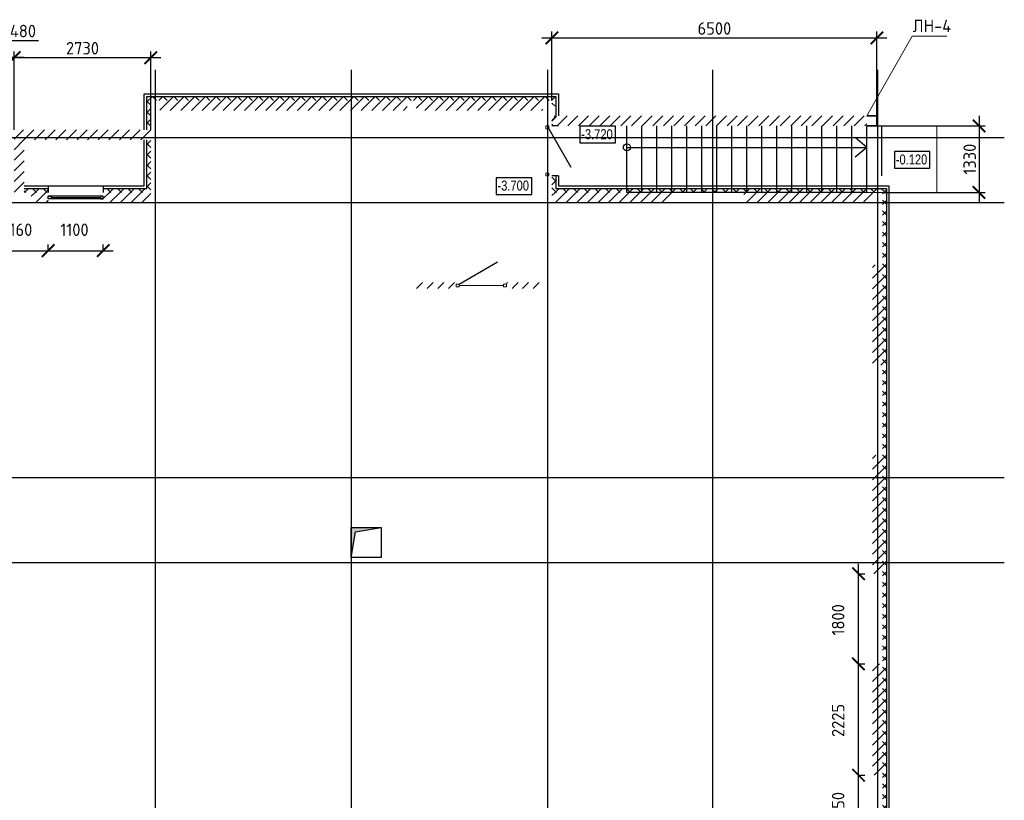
# Model space of a CAD drawing. Header units: millimetres. Extents: x 130535 to 3472113, y -231620 to 121434.
# Tile 13 of 133: x 275958 to 295644, y -39160 to -23556. Entities that reach past the tile are written whole.
import ezdxf

# ---------------------------------------------------------------- set-up
doc = ezdxf.new("R2010")
doc.units = ezdxf.units.MM
doc.linetypes.add('______5', pattern=[1.1, 0.8, -0.1, 0.1, -0.1])
doc.linetypes.add('DASHDOT_axis', pattern=[24, 20, -1.5, 1, -1.5])
doc.layers.get('DEFPOINTS').update_dxf_attribs({"color": 1, "lineweight": 0})
for name, color, linetype, lineweight in [('Standard', 7, 'Continuous', 25), ('Двери', 7, 'Continuous', 25), ('Колонны текст', 7, 'Continuous', 0), ('Общий01', 7, 'Continuous', 13), ('Оси', 40, '______5', 18), ('Размерная линия_ общее', 7, 'Continuous', 18), ('РАЗМЕРЫ', 1, 'Continuous', 9), ('Текст_ общее', 7, 'Continuous', 25)]:
    doc.layers.add(name, color=color, linetype=linetype, lineweight=lineweight)
doc.layers.add('Стена_ бетон не несущ.', color=7, linetype='Continuous', lineweight=35, true_color=0xb4b496)
doc.layers.add('Стена_ бетон несущ.', color=7, linetype='Continuous', lineweight=70, true_color=0xb4b496)
doc.styles.add('Century Gothic', font='GOTHIC.TTF')
doc.styles.add('GOST-2.304_Type-B', font='GOST_Common.ttf')
doc.dimstyles.new('СПДС', dxfattribs={"dimscale": 100, "dimtxt": 2.5, "dimasz": 2.5, "dimexe": 1.25, "dimexo": 0, "dimtad": 1, "dimdec": 0, "dimtxsty": 'GOST-2.304_Type-B', "dimblk": 'ARCHTICK', "dimcen": 2.5, "dimdle": 2, "dimadec": 0, "dimazin": 2, "dimtfac": 0.75, "dimtdec": 0, "dimtmove": 1, "dimatfit": 3, "dimfxl": 1, "dimtolj": 1, "dimarcsym": 1})
pattern_1 = [(45, (387224.73, -49905.39), (-106.06602, 106.06602), []), (135, (387224.73, -49905.39), (-106.06602, -106.06602), [])]
pattern_2 = [(45, (387224.73, -49905.4), (-212.132, 212.132), []), (45, (387118.66, -49799.32), (-212.132, 212.132), [])]

# ---------------------------------------------------------------- blocks, each defined once
blk = doc.blocks.new('_ArchTick')
at = {"color": 0, "linetype": 'ByBlock', "const_width": 0.15}
blk.add_lwpolyline([(-0.5, -0.5), (0.5, 0.5)], dxfattribs=at)
blk = doc.blocks.new('*D161')
at = {"layer": 'DEFPOINTS', "color": 0, "linetype": 'Continuous', "lineweight": 0, "transparency": 16777216}
for p in [(292730, -38659), (292730, -38659), (292730, -39909)]:
    blk.add_point(p, dxfattribs=at)
at = {"layer": 'Размерная линия_ общее', "color": 0, "linetype": 'Continuous', "lineweight": -2, "transparency": 16777216}
for p, q in [((292730, -40109), (292730, -38459)), ((292730, -38659), (292855, -38659)), ((292730, -39909), (292855, -39909))]:
    blk.add_line(p, q, dxfattribs=at)
at = {"layer": 'Размерная линия_ общее', "color": 0, "linetype": 'Continuous', "lineweight": -2, "transparency": 16777216, "xscale": 250, "yscale": 250, "zscale": 250}
for p, rotation in [((292730, -38659), 90), ((292730, -39909), 270)]:
    blk.add_blockref('_ArchTick', p, dxfattribs=dict(at, rotation=rotation))
at = {"layer": 'Размерная линия_ общее', "color": 0, "linetype": 'Continuous', "lineweight": 13, "transparency": 16777216, "insert": (292322, -39303), "char_height": 250, "width": 65.43, "attachment_point": 5, "rotation": 90, "style": 'GOST-2.304_Type-B'}
blk.add_mtext('\\A1;1250', dxfattribs=at)
blk = doc.blocks.new('*D162')
at = {"layer": 'DEFPOINTS', "color": 0, "linetype": 'Continuous', "lineweight": 0, "transparency": 16777216}
for p in [(292730, -36434), (292730, -36434), (292730, -38659)]:
    blk.add_point(p, dxfattribs=at)
at = {"layer": 'Размерная линия_ общее', "color": 0, "linetype": 'Continuous', "lineweight": -2, "transparency": 16777216}
for p, q in [((292730, -38859), (292730, -36234)), ((292730, -36434), (292855, -36434)), ((292730, -38659), (292855, -38659))]:
    blk.add_line(p, q, dxfattribs=at)
at = {"layer": 'Размерная линия_ общее', "color": 0, "linetype": 'Continuous', "lineweight": -2, "transparency": 16777216, "xscale": 250, "yscale": 250, "zscale": 250}
for p, rotation in [((292730, -36434), 90), ((292730, -38659), 270)]:
    blk.add_blockref('_ArchTick', p, dxfattribs=dict(at, rotation=rotation))
at = {"layer": 'Размерная линия_ общее', "color": 0, "linetype": 'Continuous', "lineweight": 13, "transparency": 16777216, "insert": (292322, -37564), "char_height": 250, "width": 65.43, "attachment_point": 5, "rotation": 90, "style": 'GOST-2.304_Type-B'}
blk.add_mtext('\\A1;2225', dxfattribs=at)
blk = doc.blocks.new('*D163')
at = {"layer": 'DEFPOINTS', "color": 0, "linetype": 'Continuous', "lineweight": 0, "transparency": 16777216}
for p in [(292730, -34634), (292730, -34634), (292730, -36434)]:
    blk.add_point(p, dxfattribs=at)
at = {"layer": 'Размерная линия_ общее', "color": 0, "linetype": 'Continuous', "lineweight": -2, "transparency": 16777216}
for p, q in [((292730, -36634), (292730, -34434)), ((292730, -34634), (292855, -34634)), ((292730, -36434), (292855, -36434))]:
    blk.add_line(p, q, dxfattribs=at)
at = {"layer": 'Размерная линия_ общее', "color": 0, "linetype": 'Continuous', "lineweight": -2, "transparency": 16777216, "xscale": 250, "yscale": 250, "zscale": 250}
for p, rotation in [((292730, -34634), 90), ((292730, -36434), 270)]:
    blk.add_blockref('_ArchTick', p, dxfattribs=dict(at, rotation=rotation))
at = {"layer": 'Размерная линия_ общее', "color": 0, "linetype": 'Continuous', "lineweight": 13, "transparency": 16777216, "insert": (292322, -35553), "char_height": 250, "width": 65.43, "attachment_point": 5, "rotation": 90, "style": 'GOST-2.304_Type-B'}
blk.add_mtext('\\A1;1800', dxfattribs=at)
blk = doc.blocks.new('СЛОЖНЫЙ_ОБЪЕКТ_83')
at = {"layer": 'Общий01', "linetype": 'Continuous', "lineweight": 25, "true_color": 0x6d6d6d, "transparency": 33554687}
blk.add_hatch(color=251, dxfattribs=at).paths.add_polyline_path([(-104.637, 16.197), (-104.637, 15.597), (-104.551, 16.111), (-104.037, 16.197)])
at = {"layer": 'Общий01', "color": 7, "linetype": 'Continuous', "lineweight": 25, "transparency": 33554687}
for p, q in [((-104.637, 16.197), (-104.037, 16.197)), ((-104.637, 15.597), (-104.637, 16.197)), ((-104.551, 16.111), (-104.037, 16.197)), ((-104.037, 16.197), (-104.037, 15.597)), ((-104.637, 15.597), (-104.551, 16.111)), ((-104.037, 15.597), (-104.637, 15.597))]:
    blk.add_line(p, q, dxfattribs=at)
blk = doc.blocks.new('*D155')
at = {"layer": 'DEFPOINTS', "color": 0, "linetype": 'Continuous', "lineweight": 0, "transparency": 16777216}
for p in [(275368, -28174), (276528, -28174), (276528, -28174)]:
    blk.add_point(p, dxfattribs=at)
at = {"layer": 'Оси', "color": 0, "linetype": 'Continuous', "lineweight": -2, "transparency": 16777216}
for p, q in [((275368, -28174), (275368, -28049)), ((276528, -28174), (276528, -28049)), ((275168, -28174), (276728, -28174))]:
    blk.add_line(p, q, dxfattribs=at)
at = {"layer": 'Оси', "color": 0, "linetype": 'Continuous', "lineweight": -2, "transparency": 16777216, "xscale": 250, "yscale": 250, "zscale": 250, "rotation": 180}
blk.add_blockref('_ArchTick', (275368, -28174), dxfattribs=at)
at = {"layer": 'Оси', "color": 0, "linetype": 'Continuous', "lineweight": -2, "transparency": 16777216, "xscale": 250, "yscale": 250, "zscale": 250}
blk.add_blockref('_ArchTick', (276528, -28174), dxfattribs=at)
at = {"layer": 'Оси', "color": 0, "linetype": 'Continuous', "lineweight": 13, "transparency": 16777216, "insert": (275923, -27755), "char_height": 250, "width": 83.33, "attachment_point": 5, "style": 'GOST-2.304_Type-B'}
blk.add_mtext('\\A1;1160', dxfattribs=at)
blk = doc.blocks.new('*D156')
at = {"layer": 'DEFPOINTS', "color": 0, "linetype": 'Continuous', "lineweight": 0, "transparency": 16777216}
for p in [(276528, -28174), (277628, -28174), (277628, -28174)]:
    blk.add_point(p, dxfattribs=at)
at = {"layer": 'Оси', "color": 0, "linetype": 'Continuous', "lineweight": -2, "transparency": 16777216}
for p, q in [((276528, -28174), (276528, -28049)), ((277628, -28174), (277628, -28049)), ((276328, -28174), (277828, -28174))]:
    blk.add_line(p, q, dxfattribs=at)
at = {"layer": 'Оси', "color": 0, "linetype": 'Continuous', "lineweight": -2, "transparency": 16777216, "xscale": 250, "yscale": 250, "zscale": 250, "rotation": 180}
blk.add_blockref('_ArchTick', (276528, -28174), dxfattribs=at)
at = {"layer": 'Оси', "color": 0, "linetype": 'Continuous', "lineweight": -2, "transparency": 16777216, "xscale": 250, "yscale": 250, "zscale": 250}
blk.add_blockref('_ArchTick', (277628, -28174), dxfattribs=at)
at = {"layer": 'Оси', "color": 0, "linetype": 'Continuous', "lineweight": 13, "transparency": 16777216, "insert": (277053, -27755), "char_height": 250, "width": 83.33, "attachment_point": 5, "style": 'GOST-2.304_Type-B'}
blk.add_mtext('\\A1;1100', dxfattribs=at)
blk = doc.blocks.new('*D177')
at = {"layer": 'DEFPOINTS', "color": 0, "linetype": 'Continuous', "lineweight": 0, "transparency": 16777216}
for p in [(293098, -23919), (286598, -25169), (293098, -25479, -350)]:
    blk.add_point(p, dxfattribs=at)
at = {"layer": 'РАЗМЕРЫ', "color": 0, "linetype": 'Continuous', "lineweight": -2, "transparency": 16777216}
for p, q in [((286598, -25169), (286598, -23794)), ((293098, -25479), (293098, -23794)), ((286398, -23919), (293298, -23919))]:
    blk.add_line(p, q, dxfattribs=at)
at = {"layer": 'РАЗМЕРЫ', "color": 0, "linetype": 'Continuous', "lineweight": -2, "transparency": 16777216, "xscale": 250, "yscale": 250, "zscale": 250, "rotation": 180}
blk.add_blockref('_ArchTick', (286598, -23919), dxfattribs=at)
at = {"layer": 'РАЗМЕРЫ', "color": 0, "linetype": 'Continuous', "lineweight": -2, "transparency": 16777216, "xscale": 250, "yscale": 250, "zscale": 250}
blk.add_blockref('_ArchTick', (293098, -23919), dxfattribs=at)
at = {"layer": 'РАЗМЕРЫ', "color": 0, "linetype": 'Continuous', "lineweight": 0, "transparency": 16777216, "insert": (289848, -23731), "char_height": 250, "attachment_point": 5, "style": 'GOST-2.304_Type-B'}
blk.add_mtext('\\A1;6500', dxfattribs=at)
blk = doc.blocks.new('*D209')
at = {"layer": 'DEFPOINTS', "color": 0, "linetype": 'Continuous', "lineweight": 0, "transparency": 16777216}
for p in [(278578, -24314), (275848, -25759), (278578, -25759, -350)]:
    blk.add_point(p, dxfattribs=at)
at = {"layer": 'РАЗМЕРЫ', "color": 0, "linetype": 'Continuous', "lineweight": -2, "transparency": 16777216}
for p, q in [((275848, -25759), (275848, -24189)), ((278578, -25759), (278578, -24189)), ((275648, -24314), (278778, -24314))]:
    blk.add_line(p, q, dxfattribs=at)
at = {"layer": 'РАЗМЕРЫ', "color": 0, "linetype": 'Continuous', "lineweight": -2, "transparency": 16777216, "xscale": 250, "yscale": 250, "zscale": 250, "rotation": 180}
blk.add_blockref('_ArchTick', (275848, -24314), dxfattribs=at)
at = {"layer": 'РАЗМЕРЫ', "color": 0, "linetype": 'Continuous', "lineweight": -2, "transparency": 16777216, "xscale": 250, "yscale": 250, "zscale": 250}
blk.add_blockref('_ArchTick', (278578, -24314), dxfattribs=at)
at = {"layer": 'РАЗМЕРЫ', "color": 0, "linetype": 'Continuous', "lineweight": 0, "transparency": 16777216, "insert": (277213, -24126), "char_height": 250, "attachment_point": 5, "style": 'GOST-2.304_Type-B'}
blk.add_mtext('\\A1;2730', dxfattribs=at)
blk = doc.blocks.new('*D211')
at = {"layer": 'DEFPOINTS', "color": 0, "linetype": 'Continuous', "lineweight": 0, "transparency": 16777216}
for p in [(275368, -24314), (275368, -25759), (275848, -25759)]:
    blk.add_point(p, dxfattribs=at)
at = {"layer": 'РАЗМЕРЫ', "color": 0, "linetype": 'Continuous', "lineweight": -2, "transparency": 16777216}
for p, q in [((275608, -24314), (275711, -23970)), ((275711, -23970), (276336, -23970)), ((275368, -25759), (275368, -24189)), ((275848, -25759), (275848, -24189)), ((276048, -24314), (275168, -24314))]:
    blk.add_line(p, q, dxfattribs=at)
at = {"layer": 'РАЗМЕРЫ', "color": 0, "linetype": 'Continuous', "lineweight": -2, "transparency": 16777216, "xscale": 250, "yscale": 250, "zscale": 250, "rotation": 180}
blk.add_blockref('_ArchTick', (275368, -24314), dxfattribs=at)
at = {"layer": 'РАЗМЕРЫ', "color": 0, "linetype": 'Continuous', "lineweight": -2, "transparency": 16777216, "xscale": 250, "yscale": 250, "zscale": 250}
blk.add_blockref('_ArchTick', (275848, -24314), dxfattribs=at)
at = {"layer": 'РАЗМЕРЫ', "color": 0, "linetype": 'Continuous', "lineweight": 0, "transparency": 16777216, "insert": (276023, -23783), "char_height": 250, "attachment_point": 5, "style": 'GOST-2.304_Type-B'}
blk.add_mtext('\\A1;480', dxfattribs=at)
blk = doc.blocks.new('*D547')
at = {"layer": 'DEFPOINTS', "color": 0, "linetype": 'Continuous', "lineweight": 0, "transparency": 16777216}
for p in [(293108, -25679, -350), (293208, -27009, -350), (295139, -27009)]:
    blk.add_point(p, dxfattribs=at)
at = {"layer": 'РАЗМЕРЫ', "color": 0, "linetype": 'Continuous', "lineweight": -2, "transparency": 16777216}
for p, q in [((295139, -25479), (295139, -27209)), ((293108, -25679), (295264, -25679)), ((293208, -27009), (295264, -27009))]:
    blk.add_line(p, q, dxfattribs=at)
at = {"layer": 'РАЗМЕРЫ', "color": 0, "linetype": 'Continuous', "lineweight": -2, "transparency": 16777216, "xscale": 250, "yscale": 250, "zscale": 250}
for p, rotation in [((295139, -25679), 90), ((295139, -27009), 270)]:
    blk.add_blockref('_ArchTick', p, dxfattribs=dict(at, rotation=rotation))
at = {"layer": 'РАЗМЕРЫ', "color": 0, "linetype": 'Continuous', "lineweight": 0, "transparency": 16777216, "insert": (294952, -26344), "char_height": 250, "attachment_point": 5, "rotation": 90, "style": 'GOST-2.304_Type-B'}
blk.add_mtext('\\A1;1330', dxfattribs=at)

msp = doc.modelspace()

# ---------------------------------------------------------------- hatches: boundary and pattern name
at = {"layer": 'Общий01', "linetype": 'Continuous', "lineweight": 13, "transparency": 33554687}
h = msp.add_hatch(dxfattribs=at)
h.set_pattern_fill('__________6', scale=100, style=0, pattern_type=2)
h.set_pattern_definition(pattern_1)
h.paths.add_polyline_path([(286677.8, -25088.5), (278497.8, -25088.5), (278497.8, -25758.5), (278577.8, -25758.5), (278577.8, -25168.5), (286597.8, -25168.5), (286597.8, -25278.5), (286677.8, -25278.5)], flags=0)
h = msp.add_hatch(dxfattribs=at)
h.set_pattern_fill('__________6', scale=100, style=0, pattern_type=2)
h.set_pattern_definition(pattern_1)
h.paths.add_polyline_path([(286677.8, -25478.5), (286597.8, -25478.5), (286597.8, -25678.5), (286677.8, -25678.5)], flags=0)
h = msp.add_hatch(dxfattribs=at)
h.set_pattern_fill('__________6', scale=100, style=0, pattern_type=2)
h.set_pattern_definition(pattern_1)
h.paths.add_polyline_path([(278577.8, -25958.5), (278497.8, -25958.5), (278497.8, -26928.5), (277627.8, -26928.5), (277627.8, -27008.5), (278577.8, -27008.5)], flags=0)
h = msp.add_hatch(dxfattribs=at)
h.set_pattern_fill('__________6', scale=100, style=0, pattern_type=2)
h.set_pattern_definition(pattern_1)
h.paths.add_polyline_path([(293287.8, -26928.5), (286677.8, -26928.5), (286677.8, -26678.5), (286597.8, -26678.5), (286597.8, -27008.5), (293207.8, -27008.5), (293207.8, -40108.5), (289907.8, -40108.5), (289907.8, -41358.5), (289147.8, -41358.5), (289147.8, -41438.5), (289987.8, -41438.5), (289987.8, -40188.5), (293287.8, -40188.5)], flags=0)
h = msp.add_hatch(dxfattribs=at)
h.set_pattern_fill('__________6', scale=100, style=0, pattern_type=2)
h.set_pattern_definition(pattern_1)
h.paths.add_polyline_path([(276527.8, -27008.5), (276527.8, -26928.5), (276047.8, -26928.5), (276047.8, -27008.5)], flags=0)
at = {"layer": 'Стена_ бетон не несущ.', "linetype": 'Continuous', "lineweight": 35, "transparency": 33554687}
h = msp.add_hatch(dxfattribs=at)
h.set_pattern_fill('__________301', scale=100, style=0, pattern_type=2)
h.set_pattern_definition(pattern_2)
h.paths.add_polyline_path([(284687.8, -28808.5), (283887.8, -28808.5), (283887.8, -28928.5), (284687.8, -28928.5)], flags=0)
h = msp.add_hatch(dxfattribs=at)
h.set_pattern_fill('__________301', scale=100, style=0, pattern_type=2)
h.set_pattern_definition(pattern_2)
h.paths.add_polyline_path([(285687.8, -28808.5), (285687.8, -28928.5), (286417.8, -28928.5), (286417.8, -28808.5)], flags=0)
at = {"layer": 'Стена_ бетон несущ.', "linetype": 'Continuous', "lineweight": 35, "transparency": 33554687}
h = msp.add_hatch(dxfattribs=at)
h.set_pattern_fill('__________5', scale=100, style=0, pattern_type=2)
h.set_pattern_definition(pattern_2)
h.paths.add_polyline_path([(278757.8, -25368.5), (283707.8, -25368.5), (283707.8, -25168.5), (278757.8, -25168.5)], flags=0)
h = msp.add_hatch(dxfattribs=at)
h.set_pattern_fill('__________5', scale=100, style=0, pattern_type=2)
h.set_pattern_definition(pattern_2)
h.paths.add_polyline_path([(283887.8, -25368.5), (286417.8, -25368.5), (286417.8, -25168.5), (283887.8, -25168.5)], flags=0)
h = msp.add_hatch(dxfattribs=at)
h.set_pattern_fill('__________5', scale=100, style=0, pattern_type=2)
h.set_pattern_definition([(45, (387224.73, -50105.4), (-212.132, 212.132), []), (45, (387118.66, -49999.32), (-212.132, 212.132), [])])
h.paths.add_polyline_path([(286597.8, -25678.5), (292897.8, -25678.5), (292897.8, -25478.5), (286597.8, -25478.5)], flags=0)
h = msp.add_hatch(dxfattribs=at)
h.set_pattern_fill('__________5', scale=100, style=0, pattern_type=2)
h.set_pattern_definition(pattern_2)
h.paths.add_polyline_path([(276047.8, -27008.5), (276047.8, -25758.5), (275847.8, -25758.5), (275847.8, -27008.5)], flags=0)
h = msp.add_hatch(dxfattribs=at)
h.set_pattern_fill('__________5', scale=100, style=0, pattern_type=2)
h.set_pattern_definition(pattern_2)
h.paths.add_polyline_path([(276047.8, -25958.5), (278577.8, -25958.5), (278577.8, -25758.5), (276047.8, -25758.5)], flags=0)
h = msp.add_hatch(dxfattribs=at)
h.set_pattern_fill('__________5', scale=100, style=0, pattern_type=2)
h.set_pattern_definition(pattern_2)
h.paths.add_polyline_path([(276527.8, -27208.5), (276527.8, -27008.5), (276187.8, -27008.5), (276187.8, -27208.5)], flags=0)
h = msp.add_hatch(dxfattribs=at)
h.set_pattern_fill('__________5', scale=100, style=0, pattern_type=2)
h.set_pattern_definition(pattern_2)
h.paths.add_polyline_path([(277627.8, -27208.5), (278577.8, -27208.5), (278577.8, -27008.5), (277627.8, -27008.5)], flags=0)
h = msp.add_hatch(dxfattribs=at)
h.set_pattern_fill('__________5', scale=100, style=0, pattern_type=2)
h.set_pattern_definition(pattern_2)
h.paths.add_polyline_path([(286597.8, -27208.5), (288987.8, -27208.5), (288987.8, -27008.5), (286597.8, -27008.5)], flags=0)
h = msp.add_hatch(dxfattribs=at)
h.set_pattern_fill('__________5', scale=100, style=0, pattern_type=2)
h.set_pattern_definition(pattern_2)
h.paths.add_polyline_path([(290437.8, -27208.5), (293007.8, -27208.5), (293007.8, -27008.5), (290437.8, -27008.5)], flags=0)
h = msp.add_hatch(dxfattribs=at)
h.set_pattern_fill('__________5', scale=100, style=0, pattern_type=2)
h.set_pattern_definition(pattern_2)
h.paths.add_polyline_path([(293007.8, -28458.5), (293007.8, -30463.5), (293207.8, -30463.5), (293207.8, -28458.5)], flags=0)
h = msp.add_hatch(dxfattribs=at)
h.set_pattern_fill('__________5', scale=100, style=0, pattern_type=2)
h.set_pattern_definition(pattern_2)
h.paths.add_polyline_path([(293007.8, -32263.5), (293007.8, -34633.5), (293207.8, -34633.5), (293207.8, -32263.5)], flags=0)
h = msp.add_hatch(dxfattribs=at)
h.set_pattern_fill('__________5', scale=100, style=0, pattern_type=2)
h.set_pattern_definition(pattern_2)
h.paths.add_polyline_path([(293007.8, -36433.5), (293007.8, -38658.5), (293207.8, -38658.5), (293207.8, -36433.5)], flags=0)

# ---------------------------------------------------------------- linework, layer by layer
at = {"color": 7, "linetype": 'DASHDOT_axis'}
for p, q in [((278667.8, -24555.5), (278667.8, -45070.9)), ((282587.8, -24555.5), (282587.8, -45070.9)), ((286507.8, -24555.5), (286507.8, -45070.9)), ((289807.8, -24555.5), (289807.8, -45070.9)), ((293107.8, -24555.5), (293107.8, -45070.9)), ((217262.6, -25908.5), (295644.3, -25908.5)), ((217262.6, -27208.5), (295644.3, -27208.5)), ((217262.6, -32708.5), (295644.3, -32708.5)), ((217262.6, -34408.5), (295644.3, -34408.5))]:
    msp.add_line(p, q, dxfattribs=at)
at = {"layer": 'Standard', "color": 7, "linetype": 'Continuous', "lineweight": 13, "transparency": 33554687}
for p, q in [((286479.8, -25734.5), (286479.8, -25678.5)), ((286479.8, -25678.5), (286535.8, -25678.5)), ((286535.8, -25734.5), (286479.8, -25734.5)), ((286535.8, -25678.5), (286535.8, -25734.5)), ((286479.8, -26678.5), (286479.8, -26622.5)), ((286479.8, -26622.5), (286535.8, -26622.5)), ((286535.8, -26678.5), (286479.8, -26678.5)), ((286535.8, -26622.5), (286535.8, -26678.5)), ((284687.8, -28840.5), (284743.8, -28840.5)), ((284687.8, -28896.5), (284687.8, -28840.5)), ((284743.8, -28896.5), (284687.8, -28896.5)), ((284743.8, -28840.5), (284743.8, -28896.5)), ((285631.8, -28840.5), (285687.8, -28840.5)), ((285631.8, -28896.5), (285631.8, -28840.5)), ((285687.8, -28896.5), (285631.8, -28896.5)), ((285687.8, -28840.5), (285687.8, -28896.5))]:
    msp.add_line(p, q, dxfattribs=at)
at = {"layer": 'Standard', "color": 7, "linetype": 'Continuous', "lineweight": 25, "transparency": 33554687}
for p, q in [((276527.8, -27080.5), (276583.8, -27080.5)), ((276527.8, -27136.5), (276527.8, -27080.5)), ((277627.8, -27080.5), (276527.8, -27080.5)), ((276583.8, -27136.5), (276527.8, -27136.5)), ((277627.8, -27136.5), (276527.8, -27136.5)), ((276583.8, -27080.5), (276583.8, -27136.5)), ((277627.8, -27080.5), (277571.8, -27080.5)), ((277571.8, -27080.5), (277571.8, -27136.5)), ((277571.8, -27136.5), (277627.8, -27136.5)), ((277627.8, -27136.5), (277627.8, -27080.5))]:
    msp.add_line(p, q, dxfattribs=at)
at = {"layer": 'Standard', "color": 7, "linetype": 'Continuous', "lineweight": 13, "transparency": 33554687}
for points in [[(286507.8, -25734.5, -1656), (286507.8, -25734.5, -3699), (286507.8, -26622.5, -3699), (286507.8, -26622.5, -1656)], [(276583.8, -27108.5, -1794), (276583.8, -27108.5, -606), (277571.8, -27108.5, -606), (277571.8, -27108.5, -1794)], [(284743.8, -28868.5, -1656), (284743.8, -28868.5, -3699), (285631.8, -28868.5, -3699), (285631.8, -28868.5, -1656)]]:
    msp.add_3dface(points, dxfattribs=at)
at = {"layer": 'Колонны текст', "color": 7, "linetype": 'Continuous', "lineweight": 0}
msp.add_lwpolyline([(292897.8, -25478.4), (293800.9, -23886.1), (294492.4, -23886.1)], dxfattribs=at)
at = {"layer": 'Общий01', "color": 7, "linetype": 'Continuous', "lineweight": 25, "transparency": 33554687}
for p, q in [((278447.8, -25038.5), (286727.8, -25038.5)), ((278447.8, -25758.5), (278447.8, -25038.5)), ((278497.8, -25088.5), (286677.8, -25088.5)), ((278497.8, -25758.5), (278497.8, -25088.5)), ((286677.8, -25088.5), (286677.8, -25478.5)), ((286727.8, -25038.5), (286727.8, -25478.5)), ((286727.8, -25678.5), (286597.8, -25678.5)), ((286677.8, -25678.5), (286677.8, -25678.5)), ((286727.8, -25678.5), (286727.8, -25678.5)), ((288097.8, -27008.5, -350), (288097.8, -25678.5)), ((288397.8, -27008.5, -350), (288397.8, -25678.5)), ((288697.8, -27008.5, -350), (288697.8, -25678.5)), ((288997.8, -27008.5, -350), (288997.8, -25678.5)), ((289297.8, -27008.5, -350), (289297.8, -25678.5)), ((289597.8, -27008.5, -350), (289597.8, -25678.5)), ((289897.8, -27008.5, -350), (289897.8, -25678.5)), ((290197.8, -27008.5, -350), (290197.8, -25678.5)), ((290497.8, -27008.5, -350), (290497.8, -25678.5)), ((290797.8, -27008.5, -350), (290797.8, -25678.5)), ((291097.8, -27008.5, -350), (291097.8, -25678.5)), ((291397.8, -27008.5, -350), (291397.8, -25678.5)), ((291697.8, -27008.5, -350), (291697.8, -25678.5)), ((291997.8, -27008.5, -350), (291997.8, -25678.5)), ((292297.8, -27008.5, -350), (292297.8, -25678.5)), ((292597.8, -27008.5, -350), (292597.8, -25678.5)), ((292897.8, -27008.5, -350), (292897.8, -25678.5)), ((293197.8, -26678.5), (293197.8, -25678.5)), ((278447.8, -26878.5), (278447.8, -25958.5)), ((278497.8, -26928.5), (278497.8, -25958.5)), ((292897.8, -26108.5, -144.1), (292664.2, -25912.5, -144.1)), ((288097.8, -26108.5), (292897.8, -26108.5, -144.1)), ((292897.8, -26108.5, -144.1), (292664.2, -26304.6, -144.1)), ((286727.8, -26678.5), (286597.8, -26678.5)), ((286677.8, -26678.5), (286677.8, -26928.5)), ((286727.8, -26678.5), (286727.8, -26878.5)), ((276047.8, -26878.5), (278447.8, -26878.5)), ((276047.8, -26928.5), (276527.8, -26928.5)), ((276527.8, -26878.5), (276527.8, -27008.5)), ((277627.8, -26878.5), (277627.8, -27008.5)), ((277627.8, -26928.5), (278497.8, -26928.5)), ((286677.8, -26928.5), (293287.8, -26928.5)), ((286727.8, -26878.5), (293337.8, -26878.5)), ((293287.8, -26928.5), (293287.8, -40188.5)), ((293337.8, -26878.5), (293337.8, -40238.5)), ((292897.8, -27008.5, -350), (288097.8, -27008.5, -350))]:
    msp.add_line(p, q, dxfattribs=at)
msp.add_circle((288097.8, -26108.5), 70, dxfattribs=at)
at = {"layer": 'РАЗМЕРЫ', "color": 7, "linetype": 'Continuous', "lineweight": 0, "elevation": -350}
msp.add_lwpolyline([(292897.8, -25678.5), (294297.8, -25678.5), (294297.8, -27008.5), (292897.8, -27008.5), (292897.8, -25678.5)], dxfattribs=at)
at = {"layer": 'Стена_ бетон несущ.', "color": 7, "linetype": 'Continuous', "lineweight": 25, "transparency": 33554687}
for p, q in [((286535.8, -25734.5), (286979.8, -26503.6)), ((284743.8, -28840.5), (285512.8, -28396.5))]:
    msp.add_line(p, q, dxfattribs=at)
at = {"layer": 'Стена_ бетон несущ.', "color": 7, "linetype": 'Continuous', "lineweight": 35, "transparency": 33554687, "elevation": -350}
msp.add_lwpolyline([(292897.8, -25478.5), (293097.8, -25478.5), (293097.8, -25678.5), (292897.8, -25678.5)], dxfattribs=at)
at = {"layer": 'Текст_ общее', "color": 7, "linetype": 'Continuous', "lineweight": 25, "transparency": 33554687}
for points in [[(287157.8, -26020.9), (287869.1, -26020.9), (287869.1, -25687.6), (287157.8, -25687.6), (287157.8, -26020.9)], [(293446.5, -26526.1), (294157.8, -26526.1), (294157.8, -26192.8), (293446.5, -26192.8), (293446.5, -26526.1)], [(285483.1, -27047.5), (286194.3, -27047.5), (286194.3, -26714.1), (285483.1, -26714.1), (285483.1, -27047.5)]]:
    msp.add_lwpolyline(points, dxfattribs=at)

# ---------------------------------------------------------------- block references
at = {"layer": 'Общий01', "color": 7, "linetype": 'Continuous', "lineweight": 25, "transparency": 33554687, "xscale": 1000, "yscale": 1000, "zscale": 1000}
msp.add_blockref('СЛОЖНЫЙ_ОБЪЕКТ_83', (387224.7, -49905.4), dxfattribs=at)

# ---------------------------------------------------------------- texts
at = {"layer": 'Двери', "color": 7, "linetype": 'Continuous', "lineweight": 13, "transparency": 33554687, "insert": (277172.8, -27485.6), "char_height": 250, "width": 796.667, "attachment_point": 5, "style": 'Century Gothic'}
msp.add_mtext('\\A1;{\\fCentury Gothic|i0|b1;\\H0.250000;\\W0.800000;\\c3254825728;ОП-1}\\P', dxfattribs=at)
at = {"layer": 'Колонны текст', "color": 7, "linetype": 'Continuous', "lineweight": 0, "insert": (293812.4, -23556.1), "char_height": 250, "attachment_point": 1, "style": 'GOST-2.304_Type-B'}
msp.add_mtext_dynamic_manual_height_columns('ЛН-4', width=725.06, gutter_width=12.5, heights=[0], dxfattribs=at)
at = {"layer": 'Текст_ общее', "color": 7, "linetype": 'Continuous', "lineweight": 25, "transparency": 33554687, "char_height": 200, "width": 739.069, "attachment_point": 7, "style": 'Century Gothic'}
for s, insert in [('\\W0.83;-3.720', (287185.6, -25947.6)), ('{\\W0.83;-0.120}', (293474.3, -26452.8)), ('\\W0.83;-3.700', (285510.9, -26974.1))]:
    msp.add_mtext(s, dxfattribs=dict(at, insert=insert))

# ---------------------------------------------------------------- dimensions: what is measured, and where the dimension line sits
at = {"layer": 'Оси', "color": 7, "linetype": 'Continuous', "lineweight": 13, "transparency": 33554687}
for base, p1, p2, picture, middle in [((276527.8, -28173.7), (275367.8, -28173.7), (276527.8, -28173.7), '*D155', (275922.6, -27942.4)), ((277627.8, -28173.7), (276527.8, -28173.7), (277627.8, -28173.7), '*D156', (277052.6, -27942.4))]:
    dim = msp.add_linear_dim(base=base, p1=p1, p2=p2, dimstyle='СПДС', override={"dimtxt": 2.5, "dimgap": 0.625}, dxfattribs=at)
    dim.commit()
    dim.dimension.update_dxf_attribs({"geometry": picture, "text_midpoint": middle, "dimtype": 160})
at = {"layer": 'Размерная линия_ общее', "color": 7, "linetype": 'Continuous', "lineweight": 13, "transparency": 33554687}
for base, p1, p2, picture, middle in [((292729.7, -34633.5), (292729.7, -36433.5), (292729.7, -34633.5), '*D163', (292509.4, -35553.3)), ((292729.7, -36433.5), (292729.7, -38658.5), (292729.7, -36433.5), '*D162', (292509.4, -37564.4)), ((292729.7, -38658.5), (292729.7, -39908.5), (292729.7, -38658.5), '*D161', (292509.4, -39303.3))]:
    dim = msp.add_linear_dim(base=base, p1=p1, p2=p2, angle=90, dimstyle='СПДС', override={"dimtxt": 2.5, "dimgap": 0.625}, dxfattribs=at)
    dim.commit()
    dim.dimension.update_dxf_attribs({"geometry": picture, "text_midpoint": middle, "dimtype": 160})
at = {"layer": 'РАЗМЕРЫ', "color": 7, "linetype": 'Continuous', "lineweight": 0}
for base, p2, picture, middle in [((275367.8, -24313.9), (275367.8, -25758.5), '*D211', (275773.4, -23782.6)), ((278577.8, -24313.9), (278577.8, -25758.5, -350), '*D209', (277212.8, -24126.4))]:
    dim = msp.add_linear_dim(base=base, p1=(275847.8, -25758.5), p2=p2, dimstyle='СПДС', dxfattribs=at)
    dim.commit()
    dim.dimension.update_dxf_attribs({"geometry": picture, "text_midpoint": middle})
dim = msp.add_linear_dim(base=(293097.8, -23918.8), p1=(286597.8, -25168.5), p2=(293097.8, -25478.5, -350), dimstyle='СПДС', override={"dimtxt": 2.5, "dimgap": 0.625}, dxfattribs=at)
dim.commit()
dim.dimension.update_dxf_attribs({"geometry": '*D177', "text_midpoint": (289847.8, -23731.3)})
dim = msp.add_linear_dim(base=(295139.1, -27008.5), p1=(293107.8, -25678.5, -350), p2=(293207.8, -27008.5, -350), angle=90, dimstyle='СПДС', dxfattribs=at)
dim.commit()
dim.dimension.update_dxf_attribs({"geometry": '*D547', "text_midpoint": (294951.6, -26343.5)})

doc.saveas('drawing.dxf')
